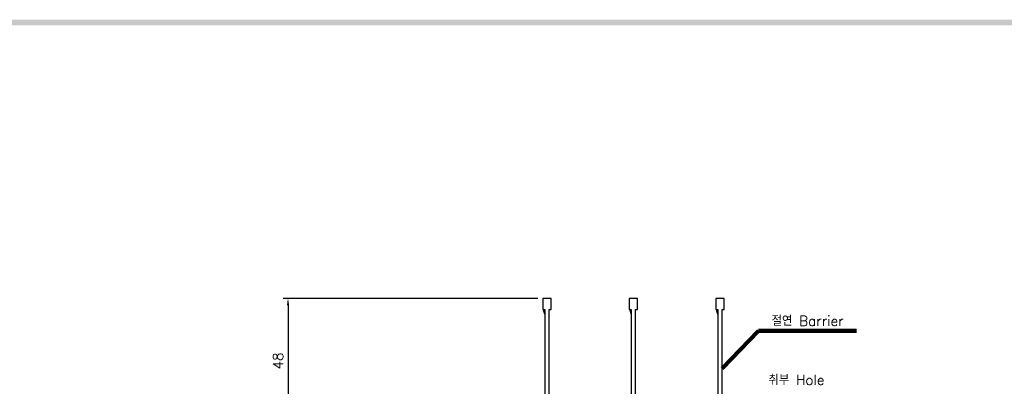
# Model space of a CAD drawing. Extents: x -444 to 2710, y -907 to 1726.
# Tile 12 of 15: x 106 to 504, y 1569 to 1718. Entities that reach past the tile are written whole.
import ezdxf

# ---------------------------------------------------------------- set-up
doc = ezdxf.new("R2010")
doc.units = 0
doc.header["$LTSCALE"] = 3
doc.header["$MEASUREMENT"] = 0
doc.layers.get('0').update_dxf_attribs({"linetype": 'CONTINUOUS'})
doc.layers.get('Defpoints').update_dxf_attribs({"linetype": 'CONTINUOUS'})
doc.layers.add('di', color=3, linetype='CONTINUOUS')
doc.layers.add('dwg', color=7, linetype='CONTINUOUS')
doc.styles.add('KIM', font='ROMANS.shx', dxfattribs={"height": 5, "bigfont": 'GSG1.shx'})
doc.styles.get("Standard").update_dxf_attribs({"font": 'romans.shx', "height": 4, "bigfont": 'ghs.shx'})
doc.dimstyles.get("Standard").update_dxf_attribs({"dimtxt": 0.18, "dimasz": 0.18, "dimexe": 0.18, "dimexo": 0.0625, "dimgap": 0.09, "dimtad": 0, "dimtih": 1, "dimtoh": 1, "dimdec": 4, "dimzin": 0, "dimdsep": 46, "dimtxsty": 'Standard', "dimcen": 0.09, "dimadec": 0, "dimazin": 0, "dimtfac": 1, "dimtdec": 4, "dimtofl": 0, "dimtmove": 0, "dimatfit": 3, "dimfxl": 0, "dimtolj": 1, "dimtzin": 0, "dimarcsym": 0})
doc.dimstyles.new('STANDARD$0', dxfattribs={"dimtxt": 5, "dimasz": 5, "dimexe": 1, "dimexo": 2, "dimgap": 2, "dimtad": 1, "dimdec": 4, "dimzin": 12, "dimdsep": 46, "dimtxsty": 'KIM', "dimcen": -1, "dimdle": 0.1, "dimadec": 0, "dimazin": 0, "dimtfac": 1, "dimtdec": 4, "dimtmove": 0, "dimatfit": 3, "dimfxl": 0, "dimtolj": 1, "dimtzin": 0, "dimarcsym": 0})

# ---------------------------------------------------------------- blocks, each defined once
blk = doc.blocks.new('12323')
for p, q in [((3740.7, 1408.13), (3738.5, 1408.13)), ((3738.5, 1408.13), (3738.5, 1404.73)), ((3743, 1408.13), (3738.5, 1408.13)), ((3743, 1407.33), (3743, 1408.13)), ((3790.8, 1407.33), (3743, 1407.33)), ((3792.3, 1407.98), (3790.8, 1407.33)), ((3792.9, 1407.98), (3792.3, 1407.98)), ((3792.9, 1404.88), (3792.9, 1407.98)), ((3738.5, 1404.73), (3740.7, 1404.73)), ((3738.5, 1404.73), (3743, 1404.73)), ((3743, 1405.53), (3790.8, 1405.53)), ((3743, 1405.53), (3790.8, 1405.53)), ((3743, 1404.73), (3743, 1405.53)), ((3743.65, 1405.18), (3743, 1404.98)), ((3744.85, 1405.53), (3743.65, 1405.18)), ((3790.8, 1405.53), (3792.3, 1404.88)), ((3792.3, 1404.88), (3792.9, 1404.88))]:
    blk.add_line(p, q)
blk = doc.blocks.new('*D71')
at = {"layer": 'Defpoints', "color": 0}
for p in [(317.59, 1605.03), (214.53, 1556.33), (287.79, 1556.33)]:
    blk.add_point(p, dxfattribs=at)
at = {"layer": 'di'}
for p, q in [((315.59, 1605.03), (212.53, 1605.03)), ((214.53, 1602.23), (214.53, 1559.13)), ((285.79, 1556.33), (212.53, 1556.33))]:
    blk.add_line(p, q, dxfattribs=at)
for points in [[(214.07, 1602.23), (215, 1602.23), (214.53, 1605.03)], [(214.07, 1559.13), (215, 1559.13), (214.53, 1556.33)]]:
    blk.add_solid(points, dxfattribs=at)
at = {"layer": 'di', "insert": (210.53, 1579.73), "char_height": 4, "attachment_point": 5, "rotation": 90}
blk.add_mtext('\\A1;48', dxfattribs=at)

msp = doc.modelspace()

# ---------------------------------------------------------------- linework, layer by layer
at = {"layer": 'dwg'}
msp.add_trace([(-424.279, 1717.687), (-421.979, 1715.387), (1452.521, 1717.687), (1450.221, 1715.387)], dxfattribs=at)

# ---------------------------------------------------------------- block references
at = {"layer": 'di', "rotation": 270}
for p in [(-1087.14, 5343.53), (-1052.14, 5343.53), (-1017.14, 5343.53)]:
    msp.add_blockref('12323', p, dxfattribs=at)

# ---------------------------------------------------------------- texts
at = {"layer": 'di', "char_height": 4, "attachment_point": 7}
for s, insert in [('절연 Barrier', (410.148, 1593.92)), ('취부 Hole', (408.88, 1570.075))]:
    msp.add_mtext(s, dxfattribs=dict(at, insert=insert))

# ---------------------------------------------------------------- dimensions: what is measured, and where the dimension line sits
at = {"layer": 'di'}
dim = msp.add_linear_dim(base=(214.532, 1556.331), p1=(317.585, 1605.031), p2=(287.785, 1556.331), angle=90, text='48', dimstyle='STANDARD$0', override={"dimtxt": 3, "dimasz": 2.8, "dimexe": 2, "dimdec": 2, "dimzin": 8, "dimtxsty": 'Standard', "dimcen": 0, "dimclrd": 256, "dimclre": 256, "dimclrt": 256, "dimadec": 2, "dimazin": 2, "dimtfac": 0.6, "dimtdec": 2, "dimtzin": 8, "dimlwd": 65535, "dimlwe": 65535, "dimarcsym": 1}, dxfattribs=at)
dim.commit()
dim.dimension.update_dxf_attribs({"geometry": '*D71', "text_midpoint": (214.532, 1579.731), "dimtype": 160})

# ---------------------------------------------------------------- leaders
at = {"layer": 'di', "annotation_type": 0, "has_hookline": 1, "hookline_direction": 0, "text_width": 34.387}
msp.add_leader([(390.185, 1576.631), (404.948, 1591.92), (408.148, 1591.92)], dimstyle='Standard', override={"dimtxt": 4, "dimasz": 3.2, "dimexe": 2, "dimexo": 2, "dimgap": 2, "dimtad": 1, "dimtih": 0, "dimtoh": 0, "dimdec": 2, "dimzin": 8, "dimcen": 0, "dimclrd": 256, "dimclre": 256, "dimclrt": 256, "dimadec": 2, "dimazin": 2, "dimtfac": 0.6, "dimtdec": 2, "dimtofl": 1, "dimtzin": 8, "dimlwd": 65535, "dimlwe": 65535, "dimarcsym": 1}, dxfattribs=at)

doc.saveas('drawing.dxf')
